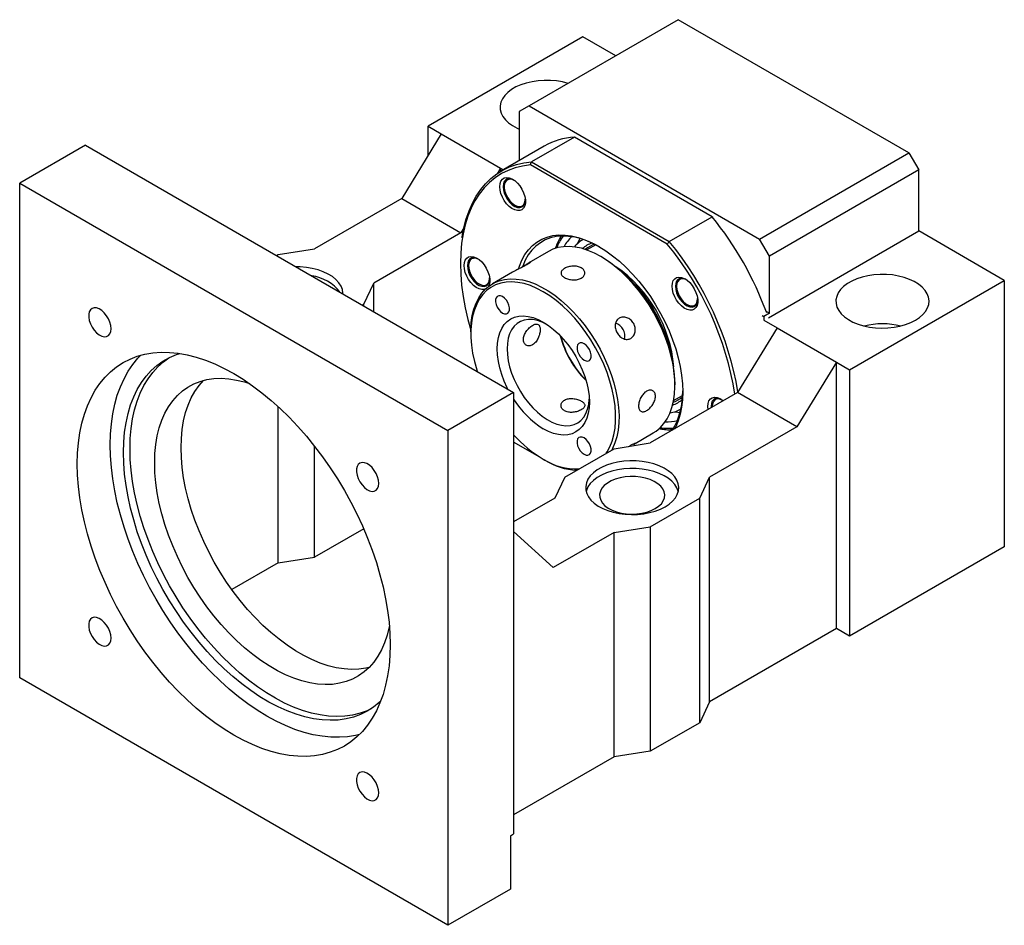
# Model space of a CAD drawing. Header units: millimetres. Extents: x 24 to 285, y 9 to 201.
# Tile 4 of 4: x 198 to 268, y 107 to 172. Entities that reach past the tile are written whole.
import ezdxf

# ---------------------------------------------------------------- set-up
doc = ezdxf.new("R2010")
doc.units = ezdxf.units.MM

msp = doc.modelspace()

# ---------------------------------------------------------------- linework, layer by layer
at = {"color": 7, "linetype": 'Continuous', "lineweight": 25}
for p, q in [((245.0036, 171.658), (234.3263, 165.4942)), ((261.5028, 162.1333), (245.0036, 171.658)), ((238.1683, 170.4326), (227.0902, 164.0374)), ((240.5246, 169.0723), (238.1683, 170.4326)), ((234.3263, 165.4942), (233.6192, 165.0858)), ((233.6192, 165.0858), (233.6192, 161.5762)), ((234.3263, 165.4942), (250.8255, 155.9694)), ((227.0902, 164.0374), (228.0331, 163.4931)), ((227.0902, 161.9508), (227.0902, 164.0374)), ((228.0331, 163.4931), (225.2046, 158.8663)), ((228.0331, 163.4931), (232.2757, 161.0439)), ((237.5647, 163.2572), (234.5006, 161.4883)), ((247.422, 157.5667), (237.5647, 163.2572)), ((202.5772, 162.6787), (197.8632, 159.9574)), ((202.5772, 162.6787), (233.2185, 144.9899)), ((235.4106, 162.6103), (232.3465, 160.8414)), ((250.8255, 155.9694), (261.5028, 162.1333)), ((261.5028, 162.1333), (262.2099, 160.9085)), ((234.5006, 161.4883), (244.3579, 155.7978)), ((232.2757, 161.0439), (232.0296, 160.6414)), ((232.2757, 161.0439), (232.2757, 160.7997)), ((232.2757, 161.0439), (232.4864, 160.9222)), ((244.209, 155.6117), (234.4138, 161.2663)), ((262.2099, 160.9085), (251.5326, 154.7446)), ((262.2099, 156.5536), (262.2099, 160.9085)), ((232.6546, 160.1427), (232.7332, 160.23)), ((197.8632, 159.9574), (228.5045, 142.2685)), ((197.8632, 124.5739), (197.8632, 159.9574)), ((232.5437, 159.7636), (232.5437, 159.7092)), ((225.2046, 158.8663), (218.9585, 155.2605)), ((225.2046, 158.8663), (229.4473, 156.4171)), ((233.2978, 158.4029), (233.345, 158.3757)), ((244.3579, 155.7978), (247.422, 157.5667)), ((247.422, 157.5667), (247.4828, 157.5316)), ((229.6581, 156.762), (229.4473, 156.4171)), ((251.4535, 150.3441), (262.2099, 156.5536)), ((268.3381, 153.0159), (262.2099, 156.5536)), ((229.4473, 156.4171), (223.2012, 152.8113)), ((251.5326, 154.7446), (250.8255, 155.9694)), ((216.3658, 154.8523), (218.9585, 155.2605)), ((235.7149, 155.0882), (234.3007, 154.2718)), ((239.0962, 155.5583), (238.4545, 155.1879)), ((216.2501, 154.7855), (216.3658, 154.8523)), ((230.2676, 154.6317), (230.2193, 154.6038)), ((239.5833, 154.6483), (239.4655, 154.7164)), ((251.5326, 150.6619), (251.5326, 154.7446)), ((229.9894, 154.094), (229.9894, 154.0628)), ((233.1297, 153.5958), (231.708, 152.775)), ((257.2601, 146.6207), (268.3381, 153.0159)), ((268.3381, 153.0159), (268.3381, 133.9633)), ((222.4941, 151.3145), (223.2012, 152.8113)), ((223.2012, 150.7728), (223.2012, 152.8113)), ((230.7435, 152.7564), (230.7906, 152.7292)), ((244.877, 152.6438), (244.877, 152.5893)), ((222.3784, 151.2478), (222.4941, 151.3145)), ((222.4941, 151.181), (222.4941, 151.3145)), ((245.6312, 151.283), (245.6783, 151.2558)), ((246.2504, 151.2322), (246.2989, 151.2602)), ((251.014, 150.4987), (251.1319, 150.4306)), ((251.5326, 150.6619), (251.1319, 150.4306)), ((251.1319, 150.4306), (251.1319, 150.1674)), ((251.1358, 150.1562), (252.0747, 149.6142)), ((251.3211, 150.784), (251.5326, 150.6619)), ((252.0747, 149.6142), (249.2463, 144.9874)), ((252.0747, 149.6142), (256.3173, 147.165)), ((230.1544, 149.3412), (230.1544, 149.2051)), ((256.3173, 147.165), (253.4889, 142.5382)), ((256.3173, 128.1123), (256.3173, 147.165)), ((256.3173, 147.165), (257.2601, 146.6207)), ((257.2601, 146.6207), (257.2601, 127.5681)), ((244.7679, 145.5313), (244.7679, 145.6674)), ((233.2185, 144.9899), (228.5045, 142.2685)), ((233.2185, 144.9899), (233.2185, 113.417)), ((249.2463, 144.9874), (243.0002, 141.3816)), ((244.6707, 144.42), (245.3123, 144.7904)), ((253.4889, 142.5382), (249.2463, 144.9874)), ((216.3658, 132.8067), (216.3658, 143.9797)), ((247.3489, 144.0005), (247.3538, 143.8949)), ((247.4314, 144.0482), (247.4314, 143.9937)), ((253.4889, 142.5382), (247.2428, 138.9323)), ((228.5045, 142.2685), (228.5045, 106.8851)), ((241.8001, 141.281), (243.2143, 142.0975)), ((218.9585, 133.2149), (218.9585, 141.1637)), ((235.1041, 140.3585), (233.2185, 141.447)), ((236.8719, 138.9323), (240.4074, 140.9734)), ((240.4074, 140.9734), (243.0002, 141.3816)), ((235.1041, 140.3659), (235.1041, 140.3585)), ((235.1041, 140.3585), (235.1103, 140.362)), ((235.339, 140.2242), (235.4568, 140.1561)), ((236.8719, 138.9323), (236.1648, 137.4356)), ((246.5357, 137.4356), (247.2428, 138.9323)), ((247.2428, 122.8737), (247.2428, 138.9323)), ((236.1648, 137.4356), (233.2185, 135.7348)), ((243.0002, 135.3946), (246.5357, 137.4356)), ((246.5357, 121.377), (246.5357, 137.4356)), ((240.4074, 134.9864), (243.0002, 135.3946)), ((243.0002, 135.3946), (243.0002, 119.3359)), ((222.4841, 135.2501), (218.9585, 133.2149)), ((236.0469, 132.4691), (233.2185, 135.0631)), ((240.4074, 134.9864), (236.0469, 132.4691)), ((240.4074, 118.9277), (240.4074, 134.9864)), ((268.3381, 133.9633), (257.2601, 127.5681)), ((216.3658, 132.8067), (218.9585, 133.2149)), ((216.3658, 132.8067), (213.0535, 130.8945)), ((256.3173, 128.1123), (247.2428, 122.8737)), ((257.2601, 127.5681), (256.3173, 128.1123)), ((228.5045, 106.8851), (197.8632, 124.5739)), ((247.2428, 122.8737), (246.5357, 121.377)), ((246.5357, 121.377), (243.0002, 119.3359)), ((243.0002, 119.3359), (240.4074, 118.9277)), ((240.4074, 118.9277), (233.2185, 114.7777)), ((232.9828, 113.2809), (233.2185, 113.417)), ((232.9828, 113.2809), (232.9828, 109.4704)), ((232.9828, 109.4704), (228.5045, 106.8851))]:
    msp.add_line(p, q, dxfattribs=at)
at = {"color": 7, "linetype": 'Continuous', "lineweight": 25, "flags": 128}
for points in [[(237.1159, 167.1046), (236.7214, 167.2051), (236.294, 167.2771), (235.8537, 167.3156), (235.4085, 167.3199), (234.9663, 167.2899), (234.5349, 167.2262), (234.1221, 167.1298), (233.7352, 167.0025), (233.3812, 166.8466), (233.0663, 166.6648), (232.7963, 166.4605), (232.5758, 166.2371), (232.4088, 165.9988), (232.2984, 165.7498), (232.2464, 165.4945), (232.2538, 165.2375), (232.3205, 164.9833), (232.4453, 164.7366), (232.626, 164.5016), (232.8593, 164.2827), (233.1411, 164.0836), (233.4663, 163.908), (233.6192, 163.84)], [(229.5298, 156.0564), (229.54, 156.125), (229.6624, 156.7812), (229.8248, 157.4038), (230.0266, 157.9901), (230.2669, 158.5379), (230.5448, 159.0449), (230.859, 159.5089), (231.2084, 159.9281), (231.5915, 160.3008), (232.0067, 160.6255), (232.4523, 160.9007), (232.9265, 161.1254), (233.4273, 161.2987), (233.9527, 161.4198), (234.5006, 161.4883)], [(234.4138, 161.2663), (233.8585, 161.1933), (233.3268, 161.0654), (232.821, 160.883), (232.3434, 160.647), (231.8959, 160.3585), (231.4806, 160.0185), (231.0991, 159.6287), (230.7533, 159.1907), (230.4445, 158.7064), (230.1741, 158.1779), (229.9433, 157.6076), (229.7531, 156.9977), (229.6043, 156.3511), (229.4976, 155.6705), (229.4334, 154.9589), (229.4119, 154.2192), (229.4334, 153.4549), (229.4976, 152.669), (229.6043, 151.8652), (229.7531, 151.0468), (229.9433, 150.2173), (230.1551, 149.4444)], [(232.2255, 159.716), (232.247, 159.9318), (232.3105, 160.1127), (232.4129, 160.2502), (232.5496, 160.3379), (232.7142, 160.3718), (232.8988, 160.3501), (233.095, 160.274), (233.2935, 160.147), (233.485, 159.9751), (233.6606, 159.7662), (233.8121, 159.5301), (233.9324, 159.2779), (234.0159, 159.0214), (234.0586, 158.7726), (234.0586, 158.543), (234.0159, 158.3435), (233.9324, 158.1834), (233.8121, 158.0701), (233.6606, 158.009), (233.485, 158.0028), (233.2935, 158.052), (233.095, 158.1541), (232.8988, 158.3045), (232.7142, 158.4961), (232.5496, 158.7199), (232.4129, 158.9654), (232.3105, 159.2213), (232.247, 159.4754), (232.2255, 159.716)], [(233.2058, 160.2093), (233.1234, 160.2451), (232.9452, 160.2864), (232.784, 160.272), (232.6487, 160.2026), (232.5464, 160.0821), (232.4828, 159.917), (232.4612, 159.716)], [(233.298, 160.1448), (233.1174, 160.2237), (232.9474, 160.2474), (232.7978, 160.2145), (232.6772, 160.1269), (232.5927, 159.9898), (232.5492, 159.811), (232.5492, 159.6011), (232.5927, 159.3721), (232.6772, 159.1374), (232.7978, 158.9106), (232.9474, 158.7049), (233.1174, 158.5323), (233.298, 158.4028), (233.4785, 158.3239), (233.6485, 158.3002), (233.7981, 158.3331), (233.9187, 158.4207), (234.0032, 158.5578), (234.0467, 158.7366), (234.0522, 158.8311)], [(232.4612, 159.716), (232.4828, 159.4901), (232.5464, 159.2515), (232.6487, 159.0129), (232.784, 158.7874), (232.9452, 158.5869), (233.1234, 158.4224), (233.3092, 158.3026), (233.4924, 158.2342), (233.6633, 158.2206), (233.8125, 158.2628), (233.9321, 158.3583), (234.0157, 158.5022), (234.0586, 158.6865), (234.062, 158.7262)], [(233.5595, 153.8385), (233.6267, 154.0397), (233.8072, 154.4699), (234.0254, 154.8593), (234.2797, 155.2053), (234.5684, 155.5055), (234.8894, 155.7579), (235.2407, 155.9607), (235.6197, 156.1126), (236.024, 156.2126), (236.4508, 156.2599), (236.8971, 156.2542), (237.3598, 156.1955), (237.8359, 156.0844), (238.3221, 155.9214), (238.8151, 155.7078), (239.3114, 155.445), (239.8077, 155.1347), (240.3007, 154.7792), (240.7869, 154.3808), (241.263, 153.9423), (241.7258, 153.4666), (242.172, 152.957), (242.5988, 152.417), (243.0031, 151.8503), (243.3821, 151.2608), (243.7334, 150.6524), (244.0545, 150.0293), (244.3431, 149.3958), (244.5974, 148.7562), (244.8156, 148.1149), (244.9962, 147.4763), (245.1379, 146.8446), (245.2398, 146.2244), (245.3013, 145.6196), (245.3218, 145.0346), (245.3013, 144.4733), (245.2398, 143.9396), (245.1379, 143.437), (244.9962, 142.969), (244.8156, 142.5389), (244.7357, 142.3835)], [(239.3716, 155.4099), (239.0593, 155.5771), (238.5685, 155.8009), (238.0837, 155.9739), (237.6084, 156.0951), (237.1458, 156.1634), (236.6993, 156.1786), (236.2719, 156.1404), (235.8666, 156.0491), (235.4864, 155.9053), (235.1338, 155.7102), (234.8113, 155.4649), (234.5212, 155.1713), (234.2656, 154.8314), (234.0461, 154.4477), (233.8645, 154.0227), (233.8618, 154.0153)], [(237.9509, 156.0127), (237.9476, 156.0064), (237.7849, 155.6393)], [(239.4646, 154.7169), (238.9959, 154.9635), (238.5309, 155.1602), (238.0731, 155.3056), (237.6263, 155.3984), (237.1939, 155.438), (236.7792, 155.424), (236.3855, 155.3565), (236.0159, 155.2361), (235.7149, 155.0882)], [(229.6712, 154.0696), (229.6927, 154.2853), (229.7561, 154.4662), (229.8586, 154.6037), (229.9953, 154.6915), (230.1598, 154.7253), (230.3445, 154.7037), (230.5407, 154.6276), (230.7391, 154.5006), (230.9307, 154.3286), (231.1063, 154.1197), (231.2578, 153.8836), (231.3781, 153.6315), (231.4615, 153.3749), (231.5043, 153.1261), (231.5043, 152.8966), (231.4615, 152.6971), (231.3954, 152.5616)], [(230.6515, 154.5628), (230.5691, 154.5986), (230.3909, 154.6399), (230.2297, 154.6255), (230.0944, 154.5562), (229.9921, 154.4357), (229.9285, 154.2705), (229.9069, 154.0696)], [(230.2103, 154.5511), (230.0982, 154.4506), (230.0235, 154.3022), (229.9908, 154.1146), (230.0017, 153.8986), (230.0558, 153.6669), (230.1499, 153.4329), (230.2785, 153.2103), (230.4341, 153.0118), (230.6077, 152.8491), (230.7892, 152.7317), (230.968, 152.6663), (231.1338, 152.6567), (231.277, 152.7036), (231.3891, 152.8041), (231.4637, 152.9525), (231.4965, 153.1401), (231.4979, 153.1847)], [(243.2143, 142.0975), (243.4162, 142.2273), (243.7133, 142.475), (243.9772, 142.7706), (244.2058, 143.1118), (244.3972, 143.4959), (244.5501, 143.9199), (244.6631, 144.3804), (244.7355, 144.8739), (244.7666, 145.3966), (244.7562, 145.9442), (244.7044, 146.5126), (244.6116, 147.0972), (244.4786, 147.6936), (244.3062, 148.2969), (244.096, 148.9026), (243.8496, 149.5059), (243.5688, 150.1021), (243.2559, 150.6864), (242.9133, 151.2543), (242.5437, 151.8014), (242.1501, 152.3234), (241.7354, 152.8162), (241.3029, 153.276), (240.8561, 153.699), (240.3984, 154.0822), (239.9333, 154.4223), (239.4646, 154.7169)], [(220.9954, 152.0462), (220.995, 152.0951), (220.9579, 152.3512), (220.8619, 152.6022), (220.7088, 152.8436), (220.5014, 153.0711), (220.2433, 153.2806), (219.9391, 153.4683), (219.5943, 153.631), (219.215, 153.7656), (218.808, 153.8699), (218.3806, 153.942), (217.9403, 153.9805), (217.6332, 153.9871)], [(231.2072, 152.3957), (231.1063, 152.3625), (230.9307, 152.3564), (230.7391, 152.4055), (230.5407, 152.5077), (230.3445, 152.6581), (230.1598, 152.8496), (229.9953, 153.0734), (229.8586, 153.319), (229.7561, 153.5748), (229.6927, 153.829), (229.6712, 154.0696)], [(229.9069, 154.0696), (229.9285, 153.8437), (229.9921, 153.605), (230.0944, 153.3665), (230.2297, 153.1409), (230.3909, 152.9404), (230.5691, 152.7759), (230.7549, 152.6562), (230.9381, 152.5877), (231.109, 152.5742), (231.2582, 152.6163), (231.3778, 152.7119), (231.4613, 152.8557), (231.5042, 153.04), (231.5076, 153.0798)], [(230.1544, 149.3412), (230.1557, 149.4759), (230.1868, 149.9985), (230.2592, 150.4921), (230.3722, 150.9526), (230.5251, 151.3766), (230.7165, 151.7607), (230.9451, 152.1018), (231.209, 152.3975), (231.5061, 152.6452), (231.8342, 152.8431), (232.1906, 152.9897), (232.5726, 153.0837), (232.9771, 153.1245), (233.4011, 153.1117), (233.8412, 153.0455), (234.2939, 152.9263), (234.7558, 152.7551), (235.2231, 152.5332), (235.6923, 152.2623), (236.1596, 151.9446), (236.6214, 151.5826), (237.0742, 151.1791), (237.5142, 150.7373), (237.9382, 150.2605), (238.3428, 149.7527), (238.7248, 149.2176), (239.0812, 148.6595), (239.4093, 148.0828), (239.7064, 147.492), (239.9703, 146.8917), (240.1988, 146.2866), (240.3903, 145.6815), (240.5431, 145.0811), (240.6562, 144.49), (240.7286, 143.9129), (240.7597, 143.3544), (240.7493, 142.8187), (240.6975, 142.3101), (240.6047, 141.8327), (240.4716, 141.39), (240.2993, 140.9855), (240.2438, 140.8789)], [(244.5588, 152.5961), (244.5803, 152.8119), (244.6438, 152.9928), (244.7463, 153.1303), (244.883, 153.2181), (245.0475, 153.2519), (245.2322, 153.2303), (245.4283, 153.1542), (245.6268, 153.0271), (245.8183, 152.8552), (245.9939, 152.6463), (246.1454, 152.4102), (246.2657, 152.158), (246.3492, 151.9015), (246.3919, 151.6527), (246.3919, 151.4232), (246.3492, 151.2237), (246.2657, 151.0635), (246.1454, 150.9502), (245.9939, 150.8891), (245.8183, 150.8829), (245.6268, 150.9321), (245.4283, 151.0343), (245.2322, 151.1846), (245.0475, 151.3762), (244.883, 151.6), (244.7463, 151.8455), (244.6438, 152.1014), (244.5803, 152.3555), (244.5588, 152.5961)], [(245.5392, 153.0894), (245.4568, 153.1252), (245.2785, 153.1665), (245.1174, 153.1521), (244.982, 153.0828), (244.8798, 152.9623), (244.8161, 152.7971), (244.7945, 152.5961)], [(245.6251, 153.0284), (245.5404, 153.071), (245.3638, 153.1227), (245.2028, 153.1181), (245.0667, 153.0574), (244.9634, 152.9442), (244.899, 152.7851), (244.877, 152.5893), (244.899, 152.3682), (244.9634, 152.1347), (245.0667, 151.9023), (245.2028, 151.6845), (245.3638, 151.4939), (245.5404, 151.3418), (245.7222, 151.2368), (245.8987, 151.1851), (246.0597, 151.1898), (246.1958, 151.2504), (246.2991, 151.3636), (246.3636, 151.5227), (246.3855, 151.7185), (246.3855, 151.7185)], [(261.9742, 150.1584), (262.2673, 150.3519), (262.5132, 150.5663), (262.7073, 150.7976), (262.8463, 151.0418), (262.9277, 151.2945), (262.95, 151.5513), (262.9129, 151.8074), (262.8169, 152.0585), (262.6638, 152.2998), (262.4564, 152.5273), (262.1983, 152.7368), (261.8941, 152.9245), (261.5493, 153.0872), (261.17, 153.2219), (260.763, 153.3261), (260.3356, 153.3982), (259.8953, 153.4367), (259.4501, 153.441), (259.0079, 153.411), (258.5765, 153.3472), (258.1637, 153.2509), (257.7769, 153.1236), (257.4228, 152.9677), (257.108, 152.7859), (256.8379, 152.5815), (256.6174, 152.3582), (256.4504, 152.1199), (256.34, 151.8709), (256.288, 151.6156), (256.2955, 151.3585), (256.3622, 151.1044), (256.487, 150.8576), (256.6676, 150.6227), (256.9009, 150.4037), (257.1827, 150.2047), (257.5079, 150.0291), (257.8708, 149.8801), (258.2648, 149.7603), (258.6829, 149.672), (259.1177, 149.6166), (259.5615, 149.5951), (260.0062, 149.608), (260.444, 149.655), (260.867, 149.7352), (261.2677, 149.8473), (261.639, 149.9892), (261.9742, 150.1584)], [(239.8481, 140.6505), (239.9061, 140.7381), (240.108, 141.1056), (240.2715, 141.5143), (240.3953, 141.9607), (240.4783, 142.4414), (240.5201, 142.9525), (240.5201, 143.4898), (240.4783, 144.049), (240.3953, 144.6256), (240.2715, 145.215), (240.108, 145.8125), (239.9061, 146.4131), (239.6675, 147.0121), (239.394, 147.6047), (239.0878, 148.186), (238.7515, 148.7515), (238.3878, 149.2965), (237.9994, 149.8166), (237.5897, 150.3078), (237.1619, 150.7659), (236.7193, 151.1874), (236.2657, 151.5689), (235.8046, 151.9072), (235.3398, 152.1996), (234.875, 152.4438), (234.4139, 152.6379), (233.9603, 152.7802), (233.5178, 152.8696), (233.0899, 152.9054), (232.6802, 152.8874), (232.2919, 152.8155), (231.9281, 152.6905), (231.5918, 152.5134), (231.2857, 152.2855), (231.0122, 152.0087), (230.7735, 151.6852), (230.5717, 151.3177), (230.4082, 150.909), (230.2844, 150.4625), (230.2013, 149.9818), (230.1596, 149.4708), (230.1596, 148.9335), (230.2013, 148.3743), (230.2844, 147.7976), (230.4082, 147.2082), (230.5717, 146.6108), (230.6069, 146.4976)], [(244.7945, 152.5961), (244.8161, 152.3703), (244.8798, 152.1316), (244.982, 151.8931), (245.1174, 151.6675), (245.2785, 151.467), (245.4568, 151.3025), (245.6425, 151.1828), (245.8258, 151.1143), (245.9966, 151.1008), (246.1459, 151.1429), (246.2655, 151.2385), (246.349, 151.3823), (246.3919, 151.5666), (246.3952, 151.6044)], [(232.4232, 151.8486), (232.2804, 151.9074), (232.1492, 151.9139), (232.0402, 151.8678), (231.9622, 151.7727), (231.9216, 151.6363), (231.9216, 151.4697), (231.9622, 151.2865), (232.0402, 151.1013), (232.1492, 150.9293), (232.2804, 150.7844), (232.4232, 150.6783), (232.5659, 150.6195), (232.6971, 150.613), (232.8061, 150.6591), (232.8841, 150.7542), (232.9248, 150.8906), (232.9248, 151.0572), (232.8841, 151.2404), (232.8061, 151.4256), (232.6971, 151.5976), (232.5659, 151.7425), (232.4232, 151.8486)], [(204.4019, 149.5574), (204.3803, 149.7833), (204.3166, 150.022), (204.2144, 150.2605), (204.079, 150.4861), (203.9179, 150.6866), (203.7396, 150.8511), (203.5539, 150.9708), (203.3706, 151.0393), (203.1998, 151.0528), (203.0505, 151.0107), (202.9309, 150.9151), (202.8474, 150.7713), (202.8045, 150.587), (202.8045, 150.3721), (202.8474, 150.1383), (202.9309, 149.8981), (203.0505, 149.6644), (203.1998, 149.4499), (203.3706, 149.2662), (203.5539, 149.1231), (203.7396, 149.0284), (203.9179, 148.9871), (204.079, 149.0015), (204.2144, 149.0708), (204.3166, 149.1913), (204.3803, 149.3565), (204.4019, 149.5574)], [(232.8098, 145.2258), (232.7599, 145.3252), (232.5458, 145.7973), (232.3668, 146.2746), (232.2252, 146.7511), (232.1227, 147.2209), (232.0607, 147.678), (232.04, 148.1166), (232.0607, 148.5313), (232.1227, 148.9167), (232.2252, 149.2682), (232.3668, 149.5813), (232.5458, 149.8519), (232.7599, 150.0768), (233.0065, 150.2531), (233.2824, 150.3785), (233.5842, 150.4516), (233.9081, 150.4713), (234.25, 150.4375), (234.6055, 150.3505), (234.9704, 150.2115), (235.3398, 150.0222), (235.7093, 149.7849), (236.0741, 149.5027), (236.4297, 149.1792), (236.7716, 148.8183), (237.0954, 148.4246), (237.3972, 148.0031), (237.6732, 147.5591), (237.9197, 147.0981), (238.1339, 146.626), (238.3129, 146.1487), (238.4545, 145.6721), (238.5569, 145.2024), (238.6189, 144.7453), (238.6397, 144.3067), (238.6189, 143.892), (238.5569, 143.5065), (238.4545, 143.155), (238.3129, 142.842), (238.1339, 142.5713), (237.9197, 142.3465), (237.6732, 142.1702), (237.3972, 142.0447), (237.0954, 141.9717), (236.7716, 141.9519), (236.4297, 141.9858), (236.0741, 142.0728), (235.7093, 142.2118), (235.3398, 142.4011), (235.3398, 142.4011)], [(235.5221, 149.9111), (235.2584, 150.0318), (234.9168, 150.146), (234.5861, 150.2078), (234.2709, 150.2164), (233.9758, 150.1716), (233.7047, 150.0741), (233.4615, 149.9252), (233.2497, 149.7271), (233.0722, 149.4825), (232.9315, 149.1948), (232.8295, 148.8681), (232.7678, 148.507), (232.7471, 148.1166)], [(232.7471, 148.1166), (232.7678, 147.7023), (232.8295, 147.2699), (232.9315, 146.8255), (233.0722, 146.3753), (233.2497, 145.9258), (233.4615, 145.4831), (233.7047, 145.0535), (233.9758, 144.643), (234.2709, 144.2574), (234.5861, 143.9021), (234.9168, 143.5821), (235.2584, 143.3019), (235.6061, 143.0654), (235.955, 142.8759), (236.3003, 142.7361), (236.637, 142.648), (236.9605, 142.6127), (237.2662, 142.6308), (237.5498, 142.7021), (237.8074, 142.8255), (238.0352, 142.9993), (238.2303, 143.2211), (238.3897, 143.4877), (238.5112, 143.7954), (238.5932, 144.1399), (238.6345, 144.5163), (238.6347, 144.5195)], [(238.2565, 148.4811), (238.1137, 148.5398), (237.9825, 148.5464), (237.8735, 148.5002), (237.7955, 148.4051), (237.7549, 148.2688), (237.7549, 148.1022), (237.7955, 147.9189), (237.8735, 147.7338), (237.9825, 147.5618), (238.1137, 147.4169), (238.2565, 147.3107), (238.3993, 147.252), (238.5305, 147.2455), (238.6395, 147.2916), (238.7175, 147.3867), (238.7581, 147.5231), (238.7581, 147.6896), (238.7175, 147.8729), (238.6395, 148.0581), (238.5305, 148.2301), (238.3993, 148.375), (238.2565, 148.4811)], [(201.988, 139.8845), (202.0084, 140.6533), (202.0696, 141.3957), (202.1713, 142.109), (202.3133, 142.7907), (202.4949, 143.4381), (202.7155, 144.049), (202.9743, 144.6211), (203.2704, 145.1523), (203.6026, 145.6408), (203.9698, 146.0846), (204.3706, 146.4823), (204.8036, 146.8323), (205.2671, 147.1333), (205.7596, 147.3843), (206.2791, 147.5844), (206.8238, 147.7328), (207.3918, 147.8289), (207.9808, 147.8725), (208.5889, 147.8634), (209.2137, 147.8015), (209.853, 147.6872), (210.5045, 147.5209), (211.1657, 147.3031), (211.8343, 147.0346), (212.5078, 146.7165), (213.1838, 146.3498), (213.8598, 145.936), (214.5333, 145.4765), (215.2019, 144.973), (215.8632, 144.4274), (216.5146, 143.8416), (217.1539, 143.2178), (217.7787, 142.5582), (218.3868, 141.8653), (218.9759, 141.1416), (219.5438, 140.3897), (220.0885, 139.6124), (220.608, 138.8125), (221.1005, 137.9929), (221.564, 137.1567), (221.997, 136.3068), (222.3978, 135.4464), (222.765, 134.5786), (223.0973, 133.7065), (223.3933, 132.8335), (223.6521, 131.9625), (223.8727, 131.0969), (224.0543, 130.2398), (224.1963, 129.3943), (224.298, 128.5635), (224.3592, 127.7504), (224.3797, 126.958), (224.3592, 126.1892), (224.298, 125.4468), (224.1963, 124.7334), (224.0543, 124.0518), (223.8727, 123.4044), (223.6521, 122.7935), (223.3933, 122.2214), (223.0973, 121.6901), (222.765, 121.2017), (222.3978, 120.7578), (221.997, 120.3602), (221.564, 120.0102), (221.1005, 119.7092), (220.608, 119.4582), (220.0885, 119.2581), (219.5438, 119.1097), (218.9759, 119.0135), (218.3868, 118.97), (217.7787, 118.9791), (217.1539, 119.0409), (216.5146, 119.1552), (215.8632, 119.3216), (215.2019, 119.5394), (214.5333, 119.8079), (213.8598, 120.126), (213.1838, 120.4927), (212.5078, 120.9065), (211.8343, 121.366), (211.1657, 121.8695), (210.5045, 122.4151), (209.853, 123.0009), (209.2137, 123.6247), (208.5889, 124.2843), (207.9808, 124.9772), (207.3918, 125.7009), (206.8238, 126.4528), (206.2791, 127.2301), (205.7596, 128.03), (205.2671, 128.8496), (204.8036, 129.6858), (204.3706, 130.5357), (203.9698, 131.3961), (203.6026, 132.2639), (203.2704, 133.1359), (202.9743, 134.009), (202.7155, 134.8799), (202.4949, 135.7455), (202.3133, 136.6027), (202.1713, 137.4482), (202.0696, 138.279), (202.0084, 139.0921), (201.988, 139.8845)], [(204.345, 141.2452), (204.3654, 142.014), (204.4266, 142.7564), (204.5284, 143.4697), (204.6703, 144.1513), (204.8519, 144.7988), (205.0725, 145.4097), (205.3313, 145.9818), (205.6274, 146.513), (205.9596, 147.0015), (206.3268, 147.4453), (206.5345, 147.6613)], [(205.2878, 140.7009), (205.3084, 141.4399), (205.3703, 142.1521), (205.4731, 142.8346), (205.6164, 143.4847), (205.7997, 144.0998), (206.0222, 144.6773), (206.2831, 145.215), (206.5812, 145.7107), (206.9154, 146.1624), (207.2844, 146.5682), (207.6865, 146.9266), (208.1204, 147.2361), (208.584, 147.4954), (209.0758, 147.7036), (209.3229, 147.7856)], [(205.7592, 140.973), (205.7798, 141.712), (205.8417, 142.4242), (205.9445, 143.1068), (206.0878, 143.7569), (206.2711, 144.3719), (206.4936, 144.9495), (206.7545, 145.4871), (207.0526, 145.9828), (207.3868, 146.4345), (207.7558, 146.8404), (208.158, 147.1987), (208.531, 147.4691)], [(224.3236, 128.2824), (224.3121, 128.2254), (224.1688, 127.6445), (223.9858, 127.0997), (223.7639, 126.5937), (223.5043, 126.1289), (223.2082, 125.7075), (222.877, 125.3317), (222.5123, 125.0033), (222.116, 124.7238), (221.69, 124.4947), (221.2363, 124.317), (220.7572, 124.1916), (220.2549, 124.1191), (219.7319, 124.0999), (219.1909, 124.1341), (218.6343, 124.2214), (218.065, 124.3616), (217.4857, 124.5538), (216.8992, 124.7972), (216.3084, 125.0906), (215.7161, 125.4325), (215.1253, 125.8213), (214.5388, 126.255), (213.9595, 126.7317), (213.3901, 127.2488), (212.8336, 127.804), (212.2925, 128.3946), (211.7696, 129.0175), (211.2673, 129.6699), (210.7882, 130.3485), (210.3345, 131.0501), (209.9084, 131.7711), (209.5121, 132.5081), (209.1475, 133.2576), (208.8163, 134.0158), (208.5202, 134.779), (208.2606, 135.5436), (208.0387, 136.3058), (207.8557, 137.0619), (207.7124, 137.8082), (207.6095, 138.5411), (207.5476, 139.2571), (207.527, 139.9525), (207.5476, 140.6241), (207.6095, 141.2685), (207.7124, 141.8827), (207.8557, 142.4636), (208.0387, 143.0084), (208.2606, 143.5144), (208.5202, 143.9792), (208.8163, 144.4006), (209.1475, 144.7764), (209.5121, 145.1048), (209.9084, 145.3843), (210.3345, 145.6135), (210.7882, 145.7912), (211.2673, 145.9165), (211.7696, 145.989), (212.2925, 146.0082), (212.8336, 145.974), (213.3901, 145.8867), (213.9595, 145.7465), (214.3045, 145.6379)], [(209.4126, 141.041), (209.4332, 141.7126), (209.4952, 142.3571), (209.598, 142.9712), (209.7413, 143.5521), (209.9243, 144.0969), (210.1462, 144.603), (210.4058, 145.0678), (210.7019, 145.4891), (211.0301, 145.8618)], [(247.1333, 143.7676), (247.1132, 144.0005), (247.1346, 144.2163), (247.1981, 144.3972), (247.3006, 144.5347), (247.4373, 144.6224), (247.6018, 144.6563), (247.7865, 144.6346), (247.9826, 144.5585), (248.1811, 144.4315), (248.2241, 144.3973)], [(248.0935, 144.4938), (248.0111, 144.5296), (247.8328, 144.5709), (247.6717, 144.5565), (247.5363, 144.4871), (247.4341, 144.3666), (247.3705, 144.2015), (247.3489, 144.0005)], [(248.1794, 144.4328), (248.1401, 144.454), (247.9612, 144.5194), (247.7954, 144.5289), (247.6523, 144.4821), (247.5401, 144.3815), (247.4655, 144.2331), (247.4327, 144.0455), (247.4327, 143.9404)], [(244.7267, 143.6144), (244.7845, 143.6056), (245.1331, 143.5714)], [(238.2565, 141.745), (238.1137, 141.8037), (237.9825, 141.8103), (237.8735, 141.7641), (237.7955, 141.669), (237.7549, 141.5327), (237.7549, 141.3661), (237.7955, 141.1828), (237.8735, 140.9977), (237.9825, 140.8257), (238.1137, 140.6808), (238.2565, 140.5746), (238.3993, 140.5159), (238.5305, 140.5094), (238.6395, 140.5555), (238.7175, 140.6506), (238.7581, 140.787), (238.7581, 140.9535), (238.7175, 141.1368), (238.6395, 141.3219), (238.5305, 141.4939), (238.3993, 141.6389), (238.2565, 141.745)], [(222.1902, 120.5419), (221.9008, 120.4704), (221.3329, 120.3742), (220.7438, 120.3306), (220.1358, 120.3398), (219.5109, 120.4016), (218.8716, 120.5159), (218.2202, 120.6823), (217.5589, 120.9001), (216.8903, 121.1686), (216.2168, 121.4867), (215.5408, 121.8534), (214.8648, 122.2672), (214.1913, 122.7267), (213.5227, 123.2302), (212.8615, 123.7758), (212.21, 124.3616), (211.5707, 124.9854), (210.9459, 125.645), (210.3379, 126.3379), (209.7488, 127.0616), (209.1809, 127.8135), (208.6361, 128.5908), (208.1166, 129.3907), (207.6242, 130.2102), (207.1606, 131.0465), (206.7276, 131.8964), (206.3268, 132.7568), (205.9596, 133.6246), (205.6274, 134.4966), (205.3313, 135.3697), (205.0725, 136.2406), (204.8519, 137.1062), (204.6703, 137.9633), (204.5284, 138.8088), (204.4266, 139.6397), (204.3654, 140.4528), (204.345, 141.2452)], [(223.0221, 122.3669), (222.7266, 122.23), (222.2216, 122.0478), (221.6916, 121.9179), (221.1388, 121.841), (220.5653, 121.8172), (219.9735, 121.8468), (219.3657, 121.9295), (218.7444, 122.0651), (218.1121, 122.2529), (217.4714, 122.4924), (216.8248, 122.7824), (216.1749, 123.1218), (215.5244, 123.5093), (214.8758, 123.9432), (214.2318, 124.4219), (213.595, 124.9434), (212.9679, 125.5056), (212.3531, 126.1063), (211.753, 126.743), (211.17, 127.4131), (210.6066, 128.1141), (210.0649, 128.8429), (209.5472, 129.5968), (209.0555, 130.3727), (208.5918, 131.1674), (208.158, 131.9777), (207.7558, 132.8005), (207.3868, 133.6323), (207.0526, 134.4698), (206.7545, 135.3097), (206.4936, 136.1486), (206.2711, 136.9831), (206.0878, 137.8098), (205.9445, 138.6253), (205.8417, 139.4266), (205.7798, 140.2102), (205.7592, 140.973)], [(222.88, 125.3348), (222.6428, 125.2801), (222.1405, 125.2076), (221.6176, 125.1884), (221.0765, 125.2226), (220.52, 125.31), (219.9506, 125.4501), (219.3713, 125.6424), (218.7848, 125.8858), (218.194, 126.1791), (217.6017, 126.521), (217.0109, 126.9098), (216.4244, 127.3436), (215.8451, 127.8202), (215.2758, 128.3374), (214.7192, 128.8926), (214.1782, 129.4831), (213.6552, 130.1061), (213.153, 130.7585), (212.6738, 131.4371), (212.2201, 132.1386), (211.7941, 132.8596), (211.3978, 133.5967), (211.0331, 134.3461), (210.7019, 135.1043), (210.4058, 135.8676), (210.1462, 136.6322), (209.9243, 137.3944), (209.7413, 138.1505), (209.598, 138.8968), (209.4952, 139.6297), (209.4332, 140.3456), (209.4126, 141.041)], [(223.6923, 122.8944), (223.6003, 122.8104), (223.1821, 122.4763), (222.7331, 122.1917), (222.2552, 121.9579), (221.7502, 121.7756), (221.2202, 121.6458), (220.6674, 121.5688), (220.0939, 121.5451), (219.5021, 121.5746), (218.8943, 121.6574), (218.273, 121.7929), (217.6407, 121.9808), (217, 122.2202), (216.3534, 122.5102), (215.7035, 122.8497), (215.053, 123.2371), (214.4044, 123.6711), (213.7604, 124.1498), (213.1236, 124.6713), (212.4965, 125.2335), (211.8817, 125.8342), (211.2816, 126.4708), (210.6986, 127.141), (210.1352, 127.8419), (209.5935, 128.5708), (209.0758, 129.3247), (208.584, 130.1005), (208.1204, 130.8952), (207.6865, 131.7056), (207.2844, 132.5283), (206.9154, 133.3602), (206.5812, 134.1977), (206.2831, 135.0376), (206.0222, 135.8765), (205.7997, 136.7109), (205.6164, 137.5376), (205.4731, 138.3532), (205.3703, 139.1544), (205.3084, 139.938), (205.2878, 140.7009)], [(223.5685, 138.4927), (223.5469, 138.7186), (223.4833, 138.9573), (223.381, 139.1958), (223.2457, 139.4214), (223.0846, 139.6219), (222.9063, 139.7864), (222.7206, 139.9061), (222.5373, 139.9746), (222.3665, 139.9881), (222.2172, 139.946), (222.0976, 139.8504), (222.0141, 139.7066), (221.9712, 139.5223), (221.9712, 139.3074), (222.0141, 139.0736), (222.0976, 138.8334), (222.2172, 138.5997), (222.3665, 138.3853), (222.5373, 138.2015), (222.7206, 138.0584), (222.9063, 137.9637), (223.0846, 137.9224), (223.2457, 137.9368), (223.381, 138.0061), (223.4833, 138.1266), (223.5469, 138.2918), (223.5685, 138.4927)], [(244.0608, 136.8233), (244.3539, 137.0168), (244.5998, 137.2311), (244.7939, 137.4625), (244.933, 137.7067), (245.0143, 137.9594), (245.0367, 138.2161), (244.9995, 138.4723), (244.9035, 138.7233), (244.7504, 138.9647), (244.543, 139.1922), (244.2849, 139.4016), (243.9807, 139.5894), (243.6359, 139.752), (243.2567, 139.8867), (242.8497, 139.991), (242.4222, 140.063), (241.982, 140.1016), (241.5368, 140.1058), (241.0945, 140.0758), (240.6631, 140.0121), (240.2503, 139.9157), (239.8635, 139.7884), (239.5095, 139.6325), (239.1946, 139.4507), (238.9245, 139.2464), (238.704, 139.023), (238.5371, 138.7847), (238.4266, 138.5357), (238.3746, 138.2804), (238.3821, 138.0234), (238.4488, 137.7692), (238.5736, 137.5225), (238.7543, 137.2875), (238.9876, 137.0686), (239.2693, 136.8695), (239.5945, 136.6939), (239.9574, 136.5449), (240.3514, 136.4252), (240.7695, 136.3368), (241.2044, 136.2814), (241.6481, 136.26), (242.0928, 136.2728), (242.5306, 136.3198), (242.9536, 136.4001), (243.3544, 136.5122), (243.7256, 136.6541), (244.0608, 136.8233)], [(245.0036, 137.9118), (244.9995, 137.9279), (244.9035, 138.1789), (244.7504, 138.4203), (244.543, 138.6478), (244.2849, 138.8573), (243.9807, 139.045), (243.6359, 139.2077), (243.2567, 139.3423), (242.8497, 139.4466), (242.4222, 139.5187), (241.982, 139.5572), (241.5368, 139.5615), (241.0945, 139.5315), (240.6631, 139.4677), (240.2503, 139.3713), (239.8635, 139.2441), (239.5095, 139.0881), (239.1946, 138.9064), (238.9245, 138.702), (238.704, 138.4787), (238.5371, 138.2404), (238.4266, 137.9913), (238.404, 137.9118)], [(243.3537, 136.6871), (243.597, 136.8523), (243.7913, 137.0378), (243.9315, 137.2389), (244.014, 137.4504), (244.0366, 137.6667), (243.9989, 137.8824), (243.9017, 138.0918), (243.7476, 138.2895), (243.5406, 138.4703), (243.2859, 138.6297), (242.9903, 138.7634), (242.6614, 138.8679), (242.3077, 138.9407), (241.9383, 138.9798), (241.5629, 138.9842), (241.1911, 138.9537), (240.8326, 138.8892), (240.4967, 138.7924), (240.192, 138.6656), (239.9265, 138.5124), (239.707, 138.3365), (239.5392, 138.1425), (239.4275, 137.9356), (239.3747, 137.7209), (239.3823, 137.5042), (239.45, 137.291), (239.576, 137.0868), (239.7572, 136.8969), (239.9888, 136.7263), (240.2648, 136.5793), (240.5781, 136.4597), (240.9205, 136.3708), (241.2832, 136.3147), (241.6568, 136.2929), (242.0316, 136.306), (242.398, 136.3536), (242.7463, 136.4345), (243.0677, 136.5467), (243.3537, 136.6871)], [(204.4019, 127.4245), (204.3803, 127.6504), (204.3166, 127.889), (204.2144, 128.1275), (204.079, 128.3531), (203.9179, 128.5536), (203.7396, 128.7181), (203.5539, 128.8378), (203.3706, 128.9063), (203.1998, 128.9198), (203.0505, 128.8777), (202.9309, 128.7821), (202.8474, 128.6383), (202.8045, 128.454), (202.8045, 128.2392), (202.8474, 128.0053), (202.9309, 127.7651), (203.0505, 127.5315), (203.1998, 127.317), (203.3706, 127.1332), (203.5539, 126.9902), (203.7396, 126.8954), (203.9179, 126.8541), (204.079, 126.8685), (204.2144, 126.9379), (204.3166, 127.0584), (204.3803, 127.2235), (204.4019, 127.4245)], [(223.5685, 116.3598), (223.5469, 116.5857), (223.4833, 116.8243), (223.381, 117.0629), (223.2457, 117.2885), (223.0846, 117.4889), (222.9063, 117.6534), (222.7206, 117.7732), (222.5373, 117.8416), (222.3665, 117.8552), (222.2172, 117.813), (222.0976, 117.7175), (222.0141, 117.5737), (221.9712, 117.3894), (221.9712, 117.1745), (222.0141, 116.9406), (222.0976, 116.7004), (222.2172, 116.4668), (222.3665, 116.2523), (222.5373, 116.0686), (222.7206, 115.9255), (222.9063, 115.8307), (223.0846, 115.7895), (223.2457, 115.8039), (223.381, 115.8732), (223.4833, 115.9937), (223.5469, 116.1588), (223.5685, 116.3598)]]:
    msp.add_lwpolyline(points, dxfattribs=at)
at = {"color": 7, "linetype": 'Continuous', "lineweight": 25}
for centre, radius, start, end in [((237.8877, 158.2718), 4.9959, 93.706894, 119.724206), ((228.6725, 142.3647), 24.138, 20.156497, 39.034887), ((239.4556, 153.9974), 2.996, 134.394925, 151.47646), ((239.4289, 153.8445), 2.434, 120.212755, 140.048244), ((226.6447, 141.2054), 22.9499, 9.597284, 39.482121), ((239.7178, 153.5978), 2.1253, 109.457738, 130.088651), ((226.765, 141.2687), 22.5835, 9.198464, 39.428121), ((230.4281, 154.0365), 0.5588, 56.383315, 112.942108), ((233.5665, 145.1879), 11.2117, 2.451129, 57.548871), ((218.3445, 150.2478), 3.1153, 37.726746, 82.278631), ((234.0717, 145.4796), 10.6652, 12.387784, 47.606838), ((233.5415, 145.1735), 11.2343, 18.033297, 41.961325), ((240.2358, 149.0388), 0.9451, 346.417557, 73.082971), ((259.6172, 144.3341), 5.5723, 76.39059, 103.60941), ((243.2334, 150.7685), 6.8961, 194.394048, 225.600572), ((243.3863, 150.8568), 7.0526, 194.980041, 225.014582), ((238.8925, 148.0835), 6.7016, 212.149097, 237.985904), ((240.0345, 144.9962), 5.2881, 329.263471, 1.159678), ((243.9238, 146.312), 2.1285, 289.921781, 310.521045), ((243.9991, 145.9229), 2.4207, 279.891283, 299.836979), ((244.1432, 145.8597), 2.9736, 268.453125, 285.664714), ((239.9762, 148.0094), 9.0617, 221.776544, 239.226159), ((237.7514, 144.03), 4.506, 237.64301, 271.90433), ((238.002, 144.2341), 4.807, 238.042727, 266.889435)]:
    msp.add_arc(centre, radius, start, end, dxfattribs=at)
at = {"color": 8, "linetype": 'Continuous', "lineweight": 25}
for centre, radius, start, end in [((239.7289, 153.9962), 3.689, 143.708661, 158.785116), ((239.545, 153.6251), 2.182, 109.093806, 130.299842), ((235.016, 146.0247), 9.6955, 4.758971, 55.235652), ((243.8625, 146.1461), 2.1822, 289.695922, 310.899666), ((244.2754, 146.0926), 3.6622, 261.154102, 276.341316)]:
    msp.add_arc(centre, radius, start, end, dxfattribs=at)
at = {"color": 7, "linetype": 'Continuous', "lineweight": 25}
for points in [[(234.4138, 161.2663), (234.4427, 161.3403), (234.4717, 161.4143), (234.5006, 161.4883)], [(244.3579, 155.7978), (244.3083, 155.7357), (244.2586, 155.6737), (244.209, 155.6117)]]:
    msp.add_open_spline(points, degree=3, dxfattribs=at)
for points, knots in [([(232.9014, 160.2829), (232.8493, 160.2735), (232.7503, 160.2557), (232.6854, 160.1791), (232.6546, 160.1427)], [0, 0, 0, 0, 0.5255841, 1, 1, 1, 1]), ([(232.6546, 160.1427), (232.6811, 160.1741), (232.7304, 160.2324), (232.8001, 160.2571), (232.8324, 160.2685)], [0, 0, 0, 0, 0.5379949, 1, 1, 1, 1]), ([(236.6102, 156.1509), (236.5834, 156.112), (236.4783, 155.9595), (236.334, 155.6716), (236.2353, 155.4064), (236.1889, 155.2815)], [0, 0, 0, 0, 0.1534878, 0.6014412, 1, 1, 1, 1]), ([(230.22, 154.6027), (230.1931, 154.5851), (230.1365, 154.548), (230.0717, 154.4599), (230.0059, 154.3205), (229.9983, 154.1827), (229.9934, 154.0937)], [0, 0, 0, 0, 0.19150153, 0.40328307, 0.61506495, 1, 1, 1, 1]), ([(234.151, 154.1318), (234.0799, 154.092), (233.9378, 154.0123), (233.6826, 153.882), (233.4371, 153.7587), (233.2391, 153.6576), (233.1612, 153.6126), (233.1302, 153.5947)], [0, 0, 0, 0, 0.2140352, 0.4280389, 0.6428736, 0.8582584, 1, 1, 1, 1]), ([(233.7287, 153.9062), (233.7935, 153.9484), (233.9371, 154.0422), (234.1394, 154.1745), (234.311, 154.2798), (234.4199, 154.3364), (234.4543, 154.3401), (234.4069, 154.294), (234.2971, 154.218), (234.1927, 154.1564), (234.151, 154.1318)], [0, 0, 0, 0, 0.1099216, 0.2439055, 0.3775913, 0.5105602, 0.6435061, 0.777154, 0.9111475, 1, 1, 1, 1]), ([(236.8601, 153.2133), (236.8204, 153.2363), (236.7852, 153.2606), (236.7236, 153.3118), (236.697, 153.339), (236.6544, 153.3948), (236.6384, 153.4232), (236.6167, 153.4814), (236.6111, 153.5112), (236.6112, 153.5701), (236.6165, 153.5993), (236.6383, 153.6578), (236.6546, 153.6865), (236.6969, 153.7419), (236.7232, 153.769), (236.7854, 153.8207), (236.8206, 153.845), (236.899, 153.8903), (236.9427, 153.9116), (237.0352, 153.9492), (237.084, 153.9657), (237.187, 153.994), (237.2409, 154.0057), (237.3495, 154.0229), (237.4047, 154.0287), (237.5169, 154.0339), (237.5721, 154.0333), (237.6807, 154.0256), (237.7346, 154.0184), (237.8376, 153.9975), (237.8864, 153.9839), (237.9789, 153.9503), (238.0227, 153.93), (238.1012, 153.8848), (238.1364, 153.8595), (238.1987, 153.8039), (238.2251, 153.7739), (238.2675, 153.7112), (238.2838, 153.6781), (238.3057, 153.61), (238.3111, 153.5757), (238.3112, 153.5066), (238.3057, 153.4715), (238.2841, 153.4038), (238.2681, 153.3711), (238.2256, 153.3079), (238.199, 153.2777), (238.1376, 153.2225), (238.1024, 153.1972), (238.0231, 153.1512), (237.9801, 153.1314), (237.888, 153.0978), (237.8383, 153.0839), (237.7353, 153.0629), (237.6824, 153.0558), (237.5735, 153.0479), (237.5172, 153.0473), (237.4064, 153.0524), (237.3513, 153.0581), (237.2417, 153.0753), (237.1881, 153.0869), (237.0346, 153.1289), (236.9396, 153.1674), (236.8601, 153.2133)], [0, 0, 0, 0, 0.03125, 0.03125, 0.0625, 0.0625, 0.09375, 0.09375, 0.125, 0.125, 0.15625, 0.15625, 0.1875, 0.1875, 0.21875, 0.21875, 0.25, 0.25, 0.28125, 0.28125, 0.3125, 0.3125, 0.34375, 0.34375, 0.375, 0.375, 0.40625, 0.40625, 0.4375, 0.4375, 0.46875, 0.46875, 0.5, 0.5, 0.53125, 0.53125, 0.5625, 0.5625, 0.59375, 0.59375, 0.625, 0.625, 0.65625, 0.65625, 0.6875, 0.6875, 0.71875, 0.71875, 0.75, 0.75, 0.78125, 0.78125, 0.8125, 0.8125, 0.84375, 0.84375, 0.875, 0.875, 0.90625, 0.90625, 0.9375, 0.9375, 1, 1, 1, 1]), ([(245.6912, 151.2596), (245.7171, 151.2414), (245.8315, 151.1608), (246.0251, 151.133), (246.2203, 151.1772), (246.2995, 151.2766), (246.3328, 151.3186)], [0, 0, 0, 0, 0.0977206, 0.432739, 0.7607461, 1, 1, 1, 1]), ([(241.6046, 148.8667), (241.5656, 148.8442), (241.5249, 148.8269), (241.4401, 148.8025), (241.3956, 148.7952), (241.3054, 148.7915), (241.2601, 148.7949), (241.1686, 148.8119), (241.1223, 148.8258), (241.0326, 148.8627), (240.9888, 148.8858), (240.903, 148.9415), (240.8617, 148.9736), (240.7844, 149.0447), (240.7476, 149.0842), (240.6798, 149.1693), (240.6493, 149.2141), (240.5949, 149.3083), (240.5708, 149.3582), (240.5312, 149.4588), (240.5155, 149.5097), (240.4924, 149.613), (240.4852, 149.6651), (240.4799, 149.7662), (240.4817, 149.8159), (240.4947, 149.9132), (240.5057, 149.9594), (240.5365, 150.0468), (240.5566, 150.0886), (240.6049, 150.1648), (240.6329, 150.1991), (240.6966, 150.2606), (240.7326, 150.2877), (240.8095, 150.3322), (240.8507, 150.3499), (240.9386, 150.376), (240.9846, 150.3841), (241.0785, 150.3904), (241.1269, 150.3885), (241.2246, 150.3747), (241.273, 150.3628), (241.3688, 150.3295), (241.4166, 150.3077), (241.5075, 150.2557), (241.5508, 150.2255), (241.633, 150.1565), (241.6717, 150.1177), (241.7412, 150.0348), (241.7724, 149.9903), (241.8276, 149.8949), (241.8506, 149.8456), (241.8878, 149.744), (241.9021, 149.6912), (241.9209, 149.5855), (241.9255, 149.5328), (241.9253, 149.4281), (241.9204, 149.3757), (241.9015, 149.2761), (241.8877, 149.2282), (241.851, 149.1366), (241.8284, 149.0937), (241.7501, 148.9763), (241.6825, 148.9117), (241.6046, 148.8667)], [0, 0, 0, 0, 0.03125, 0.03125, 0.0625, 0.0625, 0.09375, 0.09375, 0.125, 0.125, 0.15625, 0.15625, 0.1875, 0.1875, 0.21875, 0.21875, 0.25, 0.25, 0.28125, 0.28125, 0.3125, 0.3125, 0.34375, 0.34375, 0.375, 0.375, 0.40625, 0.40625, 0.4375, 0.4375, 0.46875, 0.46875, 0.5, 0.5, 0.53125, 0.53125, 0.5625, 0.5625, 0.59375, 0.59375, 0.625, 0.625, 0.65625, 0.65625, 0.6875, 0.6875, 0.71875, 0.71875, 0.75, 0.75, 0.78125, 0.78125, 0.8125, 0.8125, 0.84375, 0.84375, 0.875, 0.875, 0.90625, 0.90625, 0.9375, 0.9375, 1, 1, 1, 1]), ([(235.1159, 149.4841), (235.1159, 149.5301), (235.1128, 149.5725), (235.1005, 149.6508), (235.0912, 149.6869), (235.0667, 149.7501), (235.0516, 149.7773), (235.0155, 149.8232), (234.9942, 149.8418), (234.9234, 149.8827), (234.8646, 149.8911), (234.7649, 149.8755), (234.7292, 149.8656), (234.6548, 149.8368), (234.6165, 149.8183), (234.5379, 149.7729), (234.4971, 149.7458), (234.4168, 149.6853), (234.377, 149.6518), (234.2983, 149.5782), (234.2598, 149.5384), (234.1873, 149.455), (234.1528, 149.4109), (234.0888, 149.3189), (234.06, 149.272), (234.009, 149.1761), (233.9867, 149.1265), (233.9509, 149.0285), (233.9372, 148.98), (233.9186, 148.8836), (233.9138, 148.8358), (233.9138, 148.6997), (233.9329, 148.6153), (233.9864, 148.511), (234.0086, 148.4793), (234.0598, 148.4247), (234.0885, 148.4018), (234.152, 148.3651), (234.1869, 148.3512), (234.2594, 148.3342), (234.2973, 148.3307), (234.4155, 148.3363), (234.497, 148.3613), (234.6161, 148.4299), (234.6544, 148.4574), (234.7283, 148.5213), (234.7643, 148.5582), (234.8311, 148.6382), (234.8622, 148.6814), (234.9202, 148.7739), (234.9468, 148.8232), (235.0176, 148.9736), (235.0544, 149.0813), (235.091, 149.2375), (235.1004, 149.2897), (235.1128, 149.39), (235.1159, 149.4381), (235.1159, 149.4841)], [0, 0, 0, 0, 0.03125, 0.03125, 0.0625, 0.0625, 0.09375, 0.09375, 0.125, 0.125, 0.1875, 0.1875, 0.21875, 0.21875, 0.25, 0.25, 0.28125, 0.28125, 0.3125, 0.3125, 0.34375, 0.34375, 0.375, 0.375, 0.40625, 0.40625, 0.4375, 0.4375, 0.46875, 0.46875, 0.5, 0.5, 0.5625, 0.5625, 0.59375, 0.59375, 0.625, 0.625, 0.65625, 0.65625, 0.6875, 0.6875, 0.75, 0.75, 0.78125, 0.78125, 0.8125, 0.8125, 0.84375, 0.84375, 0.875, 0.875, 0.9375, 0.9375, 0.96875, 0.96875, 1, 1, 1, 1]), ([(236.8601, 143.687), (236.8999, 143.664), (236.943, 143.6446), (237.0353, 143.6126), (237.0851, 143.5999), (237.188, 143.5819), (237.241, 143.5766), (237.3499, 143.5727), (237.406, 143.5742), (237.5718, 143.5882), (237.6835, 143.6104), (237.8369, 143.6569), (237.8865, 143.6749), (237.9796, 143.7144), (238.0225, 143.7357), (238.1012, 143.781), (238.1372, 143.8054), (238.199, 143.8552), (238.2251, 143.8808), (238.2678, 143.9336), (238.2841, 143.9606), (238.3056, 144.0146), (238.3111, 144.0419), (238.3112, 144.097), (238.3057, 144.1242), (238.2843, 144.1782), (238.2679, 144.2055), (238.2255, 144.2582), (238.1994, 144.2838), (238.1376, 144.3338), (238.1017, 144.3581), (237.9839, 144.4262), (237.8888, 144.4667), (237.7353, 144.5132), (237.6814, 144.5266), (237.5723, 144.5478), (237.5173, 144.5555), (237.4065, 144.5649), (237.3503, 144.5665), (237.2417, 144.5627), (237.1888, 144.5575), (237.0338, 144.5307), (236.94, 144.4985), (236.8208, 144.4299), (236.7856, 144.4041), (236.7238, 144.3472), (236.6971, 144.3157), (236.6546, 144.2497), (236.6385, 144.2152), (236.6167, 144.1435), (236.6112, 144.1065), (236.6111, 143.9969), (236.6331, 143.9231), (236.6964, 143.8246), (236.7229, 143.7932), (236.7849, 143.7359), (236.8203, 143.71), (236.8601, 143.687)], [0, 0, 0, 0, 0.03125, 0.03125, 0.0625, 0.0625, 0.09375, 0.09375, 0.125, 0.125, 0.1875, 0.1875, 0.21875, 0.21875, 0.25, 0.25, 0.28125, 0.28125, 0.3125, 0.3125, 0.34375, 0.34375, 0.375, 0.375, 0.40625, 0.40625, 0.4375, 0.4375, 0.46875, 0.46875, 0.5, 0.5, 0.5625, 0.5625, 0.59375, 0.59375, 0.625, 0.625, 0.65625, 0.65625, 0.6875, 0.6875, 0.75, 0.75, 0.78125, 0.78125, 0.8125, 0.8125, 0.84375, 0.84375, 0.875, 0.875, 0.9375, 0.9375, 0.96875, 0.96875, 1, 1, 1, 1]), ([(242.1634, 144.0277), (242.1634, 144.0736), (242.1669, 144.1213), (242.1805, 144.2198), (242.1907, 144.2713), (242.2178, 144.3746), (242.2344, 144.4262), (242.2739, 144.5292), (242.297, 144.5808), (242.3479, 144.6793), (242.3759, 144.7268), (242.4375, 144.8178), (242.4705, 144.8606), (242.5396, 144.9388), (242.5763, 144.9748), (242.6521, 145.0384), (242.6907, 145.0656), (242.7692, 145.111), (242.8095, 145.1292), (242.8883, 145.155), (242.927, 145.1628), (243.003, 145.1682), (243.0401, 145.1657), (243.1093, 145.1507), (243.1419, 145.1383), (243.2025, 145.1033), (243.2296, 145.0814), (243.2772, 145.029), (243.298, 144.9982), (243.3313, 144.9298), (243.344, 144.8923), (243.3611, 144.8113), (243.3655, 144.7673), (243.3655, 144.6766), (243.3613, 144.6296), (243.3442, 144.5322), (243.3314, 144.4824), (243.2983, 144.3834), (243.2778, 144.3334), (243.2298, 144.2345), (243.2027, 144.1865), (243.1429, 144.0931), (243.1098, 144.0473), (243.0404, 143.9616), (243.004, 143.9214), (242.9281, 143.8463), (242.8886, 143.8116), (242.8101, 143.7505), (242.7706, 143.7237), (242.6911, 143.6777), (242.6524, 143.6594), (242.5773, 143.6316), (242.5404, 143.6221), (242.4707, 143.613), (242.4381, 143.6133), (242.3769, 143.6235), (242.3482, 143.6336), (242.2972, 143.6629), (242.2745, 143.6822), (242.2347, 143.7302), (242.2179, 143.7586), (242.1775, 143.8551), (242.1634, 143.936), (242.1634, 144.0277)], [0, 0, 0, 0, 0.03125, 0.03125, 0.0625, 0.0625, 0.09375, 0.09375, 0.125, 0.125, 0.15625, 0.15625, 0.1875, 0.1875, 0.21875, 0.21875, 0.25, 0.25, 0.28125, 0.28125, 0.3125, 0.3125, 0.34375, 0.34375, 0.375, 0.375, 0.40625, 0.40625, 0.4375, 0.4375, 0.46875, 0.46875, 0.5, 0.5, 0.53125, 0.53125, 0.5625, 0.5625, 0.59375, 0.59375, 0.625, 0.625, 0.65625, 0.65625, 0.6875, 0.6875, 0.71875, 0.71875, 0.75, 0.75, 0.78125, 0.78125, 0.8125, 0.8125, 0.84375, 0.84375, 0.875, 0.875, 0.90625, 0.90625, 0.9375, 0.9375, 1, 1, 1, 1]), ([(243.6323, 142.4118), (243.7234, 142.3943), (243.9645, 142.348), (244.2886, 142.3246), (244.5143, 142.3377), (244.6002, 142.3427)], [0, 0, 0, 0, 0.2735231, 0.7235299, 1, 1, 1, 1]), ([(241.4699, 141.1406), (241.4925, 141.1548), (241.5908, 141.2161), (241.7348, 141.2958), (241.8735, 141.3629), (241.9356, 141.3798), (241.9198, 141.3538), (241.8399, 141.3053), (241.8001, 141.281)], [0, 0, 0, 0, 0.0563585, 0.2447844, 0.4327266, 0.6214628, 0.8110335, 1, 1, 1, 1])]:
    msp.add_open_spline(points, degree=3, knots=knots, dxfattribs=at)

doc.saveas('drawing.dxf')
